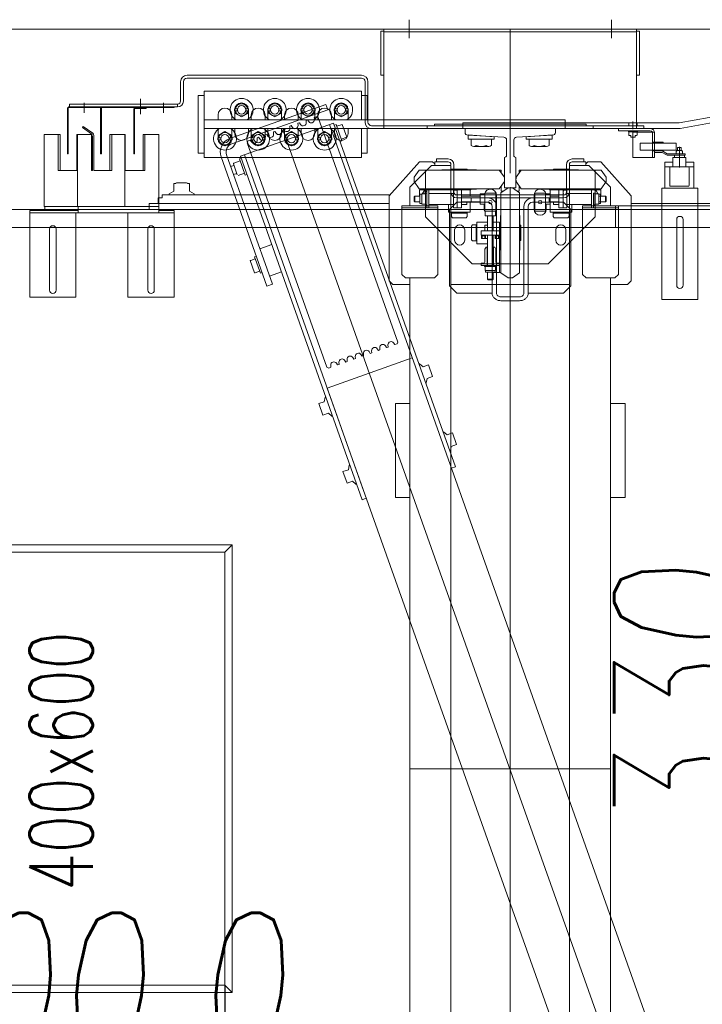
# Model space of a CAD drawing. Header units: millimetres. Extents: x 213386 to 459888, y 74252 to 208052.
# Tile 126 of 256: x 388367 to 389313, y 158258 to 159623. Entities that reach past the tile are written whole.
import ezdxf
from ezdxf.enums import TextEntityAlignment as Align

# ---------------------------------------------------------------- set-up
doc = ezdxf.new("R2010")
doc.units = ezdxf.units.MM
doc.layers.get('Defpoints').update_dxf_attribs({"color": 255, "lineweight": 0})
doc.layers.add('DIM_COMP_AUX', color=255, linetype='Continuous', lineweight=0, plot=False)
doc.layers.add('NOVÁ TENKÁ', color=255, linetype='Continuous', lineweight=0)
doc.layers.add('OBRYSY', color=255, linetype='Continuous', lineweight=0)
doc.styles.add('ROMANS', font='romans.shx', dxfattribs={"width": 0.75, "oblique": 5, "height": 200})
doc.styles.add('Text0.7_romans', font='romans.shx', dxfattribs={"width": 0.7})
doc.dimstyles.new('KONE_mm', dxfattribs={"dimscale": 15, "dimtxt": 3.5, "dimasz": 3.5, "dimexe": 2, "dimexo": 0, "dimgap": 2, "dimtad": 1, "dimdec": 0, "dimrnd": 0.01, "dimzin": 0, "dimdsep": 46, "dimtxsty": 'ROMANS', "dimsah": 1, "dimcen": 0, "dimclrd": 256, "dimclre": 256, "dimclrt": 256, "dimadec": 1, "dimazin": 3, "dimtfac": 1, "dimtdec": 0, "dimtmove": 0, "dimatfit": 3, "dimfxl": 1, "dimtolj": 1, "dimtzin": 0, "dimarcsym": 0})

# ---------------------------------------------------------------- blocks, each defined once
blk = doc.blocks.new('*D978')
at = {"layer": 'Defpoints', "color": 0, "transparency": 16777216}
for p in [(-429.8, 1725), (-300, 1725), (-300, 1325)]:
    blk.add_point(p, dxfattribs=at)
at = {"layer": 'DIM_COMP_AUX', "lineweight": -2, "transparency": 16777216}
for p, q in [((-300, 1725), (-459.8, 1725)), ((-429.8, 1377.5), (-429.8, 1672.5)), ((-300, 1325), (-459.8, 1325))]:
    blk.add_line(p, q, dxfattribs=at)
at = {"layer": 'DIM_COMP_AUX', "transparency": 16777216}
for points in [[(-421, 1672.5), (-438.5, 1672.5), (-429.8, 1725)], [(-421, 1377.5), (-438.5, 1377.5), (-429.8, 1325)]]:
    blk.add_solid(points, dxfattribs=at)
at = {"layer": 'DIM_COMP_AUX', "transparency": 16777216, "insert": (-299.8, 1525), "char_height": 200, "attachment_point": 5, "rotation": 270, "style": 'ROMANS'}
blk.add_mtext('\\A1;400.0', dxfattribs=at)
blk = doc.blocks.new('*D980')
at = {"layer": 'Defpoints', "color": 0, "transparency": 16777216}
for p in [(370, 556.2), (370, 505), (700, 505)]:
    blk.add_point(p, dxfattribs=at)
at = {"layer": 'DIM_COMP_AUX', "lineweight": -2, "transparency": 16777216}
for p, q in [((370, 505), (370, 586.2)), ((700, 505), (700, 586.2)), ((370, 556.2), (-134.9, 556.2)), ((647.5, 556.2), (422.5, 556.2))]:
    blk.add_line(p, q, dxfattribs=at)
at = {"layer": 'DIM_COMP_AUX', "transparency": 16777216}
for points in [[(422.5, 565), (422.5, 547.5), (370, 556.2)], [(647.5, 565), (647.5, 547.5), (700, 556.2)]]:
    blk.add_solid(points, dxfattribs=at)
at = {"layer": 'DIM_COMP_AUX', "transparency": 16777216, "insert": (91.3, 686.2), "char_height": 200, "attachment_point": 5, "style": 'ROMANS'}
blk.add_mtext('\\A1;330', dxfattribs=at)
blk = doc.blocks.new('10020_Elevator_0')
at = {"layer": 'NOVÁ TENKÁ'}
for p, q in [((775, 205), (775, 1880)), ((750, 205), (750, 1855)), ((773.4, 1595.35), (653.4, 1595.35)), ((653.4, 1595.35), (653.4, 1531.35)), ((770.4, 1395.35), (770.4, 1595.35)), ((773.4, 1574.35), (773.4, 1595.35)), ((773.4, 1528.35), (773.4, 1574.35)), ((778.9, 1574.35), (773.4, 1574.35)), ((662.9, 1567.85), (710.35, 1567.85)), ((709.85, 1558.85), (662.9, 1558.85)), ((747.9, 1558.85), (709.85, 1558.85)), ((710.35, 1567.85), (747.9, 1567.85)), ((778.9, 1553.85), (778.9, 1509.35)), ((653.4, 1531.35), (770.4, 1531.35)), ((773.4, 1528.35), (770.4, 1528.35)), ((778.9, 1528.35), (773.4, 1528.35)), ((878.9, 1529.35), (878.9, 1530.35)), ((917, 1540.5), (917, 1390.5)), ((917, 1540.5), (921, 1540.5)), ((921, 1540.5), (921, 1390.5)), ((879.26, 1509.31), (888.46, 1522.45)), ((880.8, 1508.02), (890.1, 1521.3)), ((890.1, 1521.3), (888.46, 1522.45)), ((922.76, 1520.19), (909.02, 1520.19)), ((778.9, 1507.85), (778.9, 1463.35)), ((828.9, 1508.55), (876.69, 1508.55)), ((828.9, 1506.55), (877.27, 1506.55)), ((778.9, 1482.35), (778.9, 1461.85)), ((878.9, 1463.85), (878.9, 1483.35)), ((878.9, 1463.85), (778.9, 1463.85)), ((778.9, 1461.85), (778.9, 1416.35)), ((828.9, 1463.85), (828.9, 1463.02)), ((828.9, 1463.85), (828.9, 1463.02)), ((828.9, 1438.35), (828.9, 1463.02)), ((878.9, 1463.02), (828.9, 1463.02)), ((878.9, 1464.02), (878.9, 1463.02)), ((653.4, 1459.35), (770.4, 1459.35)), ((653.4, 1395.35), (653.4, 1459.35)), ((653.4, 1395.35), (653.4, 1459.35)), ((914, 1451.19), (852, 1451.19)), ((852, 1450.19), (852, 1451.19)), ((914, 1450.19), (852, 1450.19)), ((915, 1434.19), (915, 1449.19)), ((916, 1434.19), (916, 1449.19)), ((828.9, 1438.35), (878.9, 1438.35)), ((928.4, 1442.19), (907.14, 1442.19)), ((916, 1434.19), (915, 1434.19)), ((662.9, 1431.85), (710.11, 1431.85)), ((710.11, 1422.85), (662.9, 1422.85)), ((710.11, 1431.85), (747.9, 1431.85)), ((747.9, 1422.85), (710.11, 1422.85)), ((775.16, 1430), (783, 1430)), ((783, 1097.5), (783, 1430)), ((773.4, 1416.35), (770.4, 1416.35)), ((773.4, 1395.35), (773.4, 1416.35)), ((773.4, 1416.35), (818.4, 1416.35)), ((818.9, 1416.35), (778.9, 1416.35)), ((791, 1417.5), (783, 1417.5)), ((791, 1417.5), (791, 1412)), ((791, 1412), (795, 1412)), ((795, 1096.61), (795, 1412)), ((922.76, 1410.19), (909.02, 1410.19)), ((653.4, 1395.35), (773.4, 1395.35)), ((796.72, 1402.25), (795, 1402.25)), ((800.33, 1396), (796.72, 1402.25)), ((811, 1396), (800.33, 1396)), ((811, 1396), (811, 1393)), ((811, 1393), (811.37, 1393)), ((811.37, 1393), (812, 1391.92)), ((812, 1391.92), (812, 1378.09)), ((811.37, 1377), (812, 1378.09)), ((917, 1390.5), (921, 1390.5)), ((952, 1386.5), (925, 1386.5)), ((952, 1382.5), (925, 1382.5)), ((796.72, 1367.75), (795, 1367.75)), ((800.33, 1374), (796.72, 1367.75)), ((800.33, 1374), (811, 1374)), ((811, 1377), (811.37, 1377)), ((811, 1374), (811, 1377)), ((957, 1377.5), (957, 1136)), ((961, 1377.5), (961, 1136)), ((847, 1136), (847, 1354)), ((847, 1354), (939, 1354)), ((853, 1362), (933, 1362)), ((853, 1354), (853, 1362)), ((887, 1354), (887, 854)), ((899, 1354), (899, 854)), ((933, 1354), (933, 1362)), ((939, 1354), (939, 1136)), ((-300, 1325), (-310, 1315)), ((300, 1325), (310, 1315)), ((668.73, 1266.94), (847.84, 1330.33)), ((868.11, 1333.47), (863.22, 1325)), ((863.22, 1325), (868.11, 1316.53)), ((871.59, 1333.47), (868.11, 1333.47)), ((874.41, 1334.78), (871.59, 1334.78)), ((871.59, 1334.78), (871.59, 1330.65)), ((873, 1334.5), (882, 1334.5)), ((874.41, 1330.65), (874.41, 1334.78)), ((877.89, 1333.47), (874.41, 1333.47)), ((882.78, 1325), (877.89, 1333.47)), ((877.89, 1316.53), (882.78, 1325)), ((882, 1334.5), (887, 1334.5)), ((906, 1334.5), (899, 1334.5)), ((671.39, 1259.4), (850.51, 1322.79)), ((838.05, 1313.32), (822.78, 1307.92)), ((823.17, 1313.12), (824.76, 1308.62)), ((834.48, 1317.12), (836.07, 1312.62)), ((842.31, 1303.98), (839.2, 1312.78)), ((865.82, 1315.48), (912.87, 1182.56)), ((868.11, 1316.53), (871.59, 1316.53)), ((871.59, 1315.22), (871.59, 1319.35)), ((874.41, 1315.22), (871.59, 1315.22)), ((873, 1315.5), (882, 1315.5)), ((873.36, 1318.15), (920.41, 1185.23)), ((874.41, 1319.35), (874.41, 1315.22)), ((874.41, 1316.53), (877.89, 1316.53)), ((887, 1311.5), (880, 1311.5)), ((882, 1315.5), (887, 1315.5)), ((899, 1315.5), (906, 1315.5)), ((904, 1311.5), (899, 1311.5)), ((908.11, 1310.47), (903.22, 1302)), ((913, 1311.5), (904, 1311.5)), ((911.59, 1310.47), (908.11, 1310.47)), ((911.59, 1307.65), (911.59, 1311.78)), ((911.59, 1311.78), (914.41, 1311.78)), ((914.41, 1311.78), (914.41, 1307.65)), ((917.89, 1310.47), (914.41, 1310.47)), ((922.78, 1302), (917.89, 1310.47)), ((848.8, 1303.63), (372.74, 1135.13)), ((737.59, 1257.9), (850.81, 1297.97)), ((825.35, 1297.97), (822.23, 1306.77)), ((845.14, 1304.98), (822.52, 1296.97)), ((823.35, 1294.62), (822.52, 1296.97)), ((845.98, 1302.62), (845.14, 1304.98)), ((894.59, 1174.5), (848.8, 1303.63)), ((903.22, 1302), (908.11, 1293.53)), ((911.59, 1296.35), (911.59, 1292.22)), ((914.41, 1292.22), (914.41, 1296.35)), ((917.89, 1293.53), (922.78, 1302)), ((556.33, 1183.91), (867.34, 1294.23)), ((709.37, 1283.98), (686.75, 1275.97)), ((704.04, 1290.05), (687.07, 1284.04)), ((687.34, 1283.28), (687.07, 1284.04)), ((689.57, 1276.97), (687.34, 1283.28)), ((704.04, 1290.05), (704.31, 1289.29)), ((706.54, 1282.98), (704.31, 1289.29)), ((710.2, 1281.62), (709.37, 1283.98)), ((868.11, 1287.47), (863.22, 1279)), ((867.34, 1294.23), (869.89, 1293.02)), ((871.59, 1287.47), (868.11, 1287.47)), ((868.61, 1288.22), (871.01, 1289.87)), ((869.89, 1293.02), (871.01, 1289.87)), ((874.41, 1288.78), (871.59, 1288.78)), ((871.59, 1288.78), (871.59, 1284.65)), ((873, 1288.5), (882, 1288.5)), ((874.41, 1284.65), (874.41, 1288.78)), ((877.89, 1287.47), (874.41, 1287.47)), ((882.78, 1279), (877.89, 1287.47)), ((880, 1292.5), (887, 1292.5)), ((882, 1288.5), (887, 1288.5)), ((904, 1292.5), (899, 1292.5)), ((906, 1288.5), (899, 1288.5)), ((913, 1292.5), (904, 1292.5)), ((908.11, 1293.53), (911.59, 1293.53)), ((911.59, 1292.22), (914.41, 1292.22)), ((914.41, 1293.53), (917.89, 1293.53)), ((687.58, 1273.61), (686.75, 1275.97)), ((726.25, 1260.25), (720.41, 1276.75)), ((863.22, 1279), (868.11, 1270.53)), ((868.11, 1270.53), (871.59, 1270.53)), ((874.29, 1280.62), (871.38, 1280.39)), ((871.59, 1269.22), (871.59, 1273.35)), ((874.41, 1269.22), (871.59, 1269.22)), ((872.62, 1276.91), (875.02, 1278.56)), ((873, 1269.5), (882, 1269.5)), ((874.29, 1280.62), (875.02, 1278.56)), ((874.41, 1273.35), (874.41, 1269.22)), ((874.41, 1270.53), (877.89, 1270.53)), ((878.3, 1269.31), (875.4, 1269.08)), ((877.89, 1270.53), (882.78, 1279)), ((878.3, 1269.31), (879.03, 1267.25)), ((882, 1269.5), (887, 1269.5)), ((899, 1269.5), (906, 1269.5)), ((737.59, 1257.9), (384.17, 1132.81)), ((668.73, 1266.94), (671.39, 1259.4)), ((688.55, 1246.9), (682.71, 1263.4)), ((876.63, 1265.6), (879.03, 1267.25)), ((882.31, 1258), (879.41, 1257.77)), ((887, 1265.5), (880, 1265.5)), ((880.64, 1254.29), (883.04, 1255.94)), ((882.31, 1258), (883.04, 1255.94)), ((904, 1265.5), (899, 1265.5)), ((908.11, 1264.47), (903.22, 1256)), ((903.22, 1256), (908.11, 1247.53)), ((913, 1265.5), (904, 1265.5)), ((911.59, 1264.47), (908.11, 1264.47)), ((911.59, 1261.65), (911.59, 1265.78)), ((911.59, 1265.78), (914.41, 1265.78)), ((914.41, 1265.78), (914.41, 1261.65)), ((917.89, 1264.47), (914.41, 1264.47)), ((922.78, 1256), (917.89, 1264.47)), ((917.89, 1247.53), (922.78, 1256)), ((-885.49, 616.04), (885.09, 1245.09)), ((874.41, 1242.78), (871.59, 1242.78)), ((871.59, 1242.78), (871.59, 1238.65)), ((873, 1242.5), (882, 1242.5)), ((874.41, 1238.65), (874.41, 1242.78)), ((880, 1246.5), (887, 1246.5)), ((882, 1242.5), (887, 1242.5)), ((886.32, 1246.69), (883.42, 1246.46)), ((884.65, 1242.98), (887.05, 1244.63)), ((886.32, 1246.69), (887.05, 1244.63)), ((904, 1246.5), (899, 1246.5)), ((906, 1242.5), (899, 1242.5)), ((913, 1246.5), (904, 1246.5)), ((908.11, 1247.53), (911.59, 1247.53)), ((911.59, 1250.35), (911.59, 1246.22)), ((911.59, 1246.22), (914.41, 1246.22)), ((914.41, 1246.22), (914.41, 1250.35)), ((914.41, 1247.53), (917.89, 1247.53)), ((868.11, 1241.47), (863.22, 1233)), ((863.22, 1233), (868.11, 1224.53)), ((871.59, 1241.47), (868.11, 1241.47)), ((877.89, 1241.47), (874.41, 1241.47)), ((882.78, 1233), (877.89, 1241.47)), ((877.89, 1224.53), (882.78, 1233)), ((890.33, 1235.38), (887.43, 1235.15)), ((888.67, 1231.67), (891.07, 1233.32)), ((890.33, 1235.38), (891.07, 1233.32)), ((868.11, 1224.53), (871.59, 1224.53)), ((871.59, 1223.22), (871.59, 1227.35)), ((874.41, 1223.22), (871.59, 1223.22)), ((873, 1223.5), (882, 1223.5)), ((874.41, 1227.35), (874.41, 1223.22)), ((874.41, 1224.53), (877.89, 1224.53)), ((887, 1219.5), (880, 1219.5)), ((882, 1223.5), (887, 1223.5)), ((894.35, 1224.07), (891.44, 1223.84)), ((892.68, 1220.36), (895.08, 1222.01)), ((894.35, 1224.07), (895.08, 1222.01)), ((899, 1223.5), (906, 1223.5)), ((904, 1219.5), (899, 1219.5)), ((908.11, 1218.47), (903.22, 1210)), ((913, 1219.5), (904, 1219.5)), ((911.59, 1218.47), (908.11, 1218.47)), ((911.59, 1215.65), (911.59, 1219.78)), ((911.59, 1219.78), (914.41, 1219.78)), ((914.41, 1219.78), (914.41, 1215.65)), ((917.89, 1218.47), (914.41, 1218.47)), ((922.78, 1210), (917.89, 1218.47)), ((898.36, 1212.76), (895.46, 1212.53)), ((896.69, 1209.05), (899.09, 1210.7)), ((898.36, 1212.76), (899.09, 1210.7)), ((902.37, 1201.45), (899.47, 1201.22)), ((902.37, 1201.45), (903.49, 1198.3)), ((903.22, 1210), (908.11, 1201.53)), ((908.11, 1201.53), (911.59, 1201.53)), ((911.59, 1204.35), (911.59, 1200.22)), ((914.41, 1200.22), (914.41, 1204.35)), ((914.41, 1201.53), (917.89, 1201.53)), ((917.89, 1201.53), (922.78, 1210)), ((505.9, 1194.99), (489.88, 1189.32)), ((492.54, 1181.78), (489.88, 1189.32)), ((508.57, 1187.45), (505.9, 1194.99)), ((508.57, 1187.45), (514.81, 1186.29)), ((902.27, 1195.75), (591.26, 1085.42)), ((868.11, 1195.47), (863.22, 1187)), ((871.59, 1195.47), (868.11, 1195.47)), ((874.41, 1196.78), (871.59, 1196.78)), ((871.59, 1196.78), (871.59, 1192.65)), ((873, 1196.5), (882, 1196.5)), ((874.41, 1192.65), (874.41, 1196.78)), ((877.89, 1195.47), (874.41, 1195.47)), ((882.78, 1187), (877.89, 1195.47)), ((880, 1200.5), (887, 1200.5)), ((882, 1196.5), (887, 1196.5)), ((904, 1200.5), (899, 1200.5)), ((906, 1196.5), (899, 1196.5)), ((903.49, 1198.3), (902.27, 1195.75)), ((913, 1200.5), (904, 1200.5)), ((911.59, 1200.22), (914.41, 1200.22)), ((-891.82, 679.78), (527.46, 1183.53)), ((-526.87, 676.67), (892.48, 1180.44)), ((418.45, 1005.98), (894.59, 1174.5)), ((492.54, 1181.78), (488.42, 1176.95)), ((488.42, 1176.95), (488.69, 1176.17)), ((514.81, 1186.29), (515.09, 1185.51)), ((569.17, 1065.69), (527.46, 1183.53)), ((556.32, 1183.91), (555.11, 1181.35)), ((555.11, 1181.35), (556.23, 1178.2)), ((559.13, 1178.43), (556.23, 1178.2)), ((863.22, 1187), (868.11, 1178.53)), ((868.11, 1178.53), (871.59, 1178.53)), ((871.59, 1177.22), (871.59, 1181.35)), ((874.41, 1177.22), (871.59, 1177.22)), ((873, 1177.5), (882, 1177.5)), ((874.41, 1181.35), (874.41, 1177.22)), ((874.41, 1178.53), (877.89, 1178.53)), ((877.89, 1178.53), (882.78, 1187)), ((887, 1173.5), (880, 1173.5)), ((882, 1177.5), (887, 1177.5)), ((891.69, 1173.48), (892.52, 1171.12)), ((899, 1177.5), (906, 1177.5)), ((904, 1173.5), (899, 1173.5)), ((913, 1173.5), (904, 1173.5)), ((911.59, 1169.65), (911.59, 1173.78)), ((911.59, 1173.78), (914.41, 1173.78)), ((920.41, 1185.23), (912.87, 1182.56)), ((914.41, 1173.78), (914.41, 1169.65)), ((411.63, 1161.62), (395.61, 1155.95)), ((414.3, 1154.08), (411.63, 1161.62)), ((559.51, 1168.95), (561.91, 1170.61)), ((559.51, 1168.95), (560.24, 1166.89)), ((563.14, 1167.12), (560.24, 1166.89)), ((869.06, 1165.47), (869.9, 1163.11)), ((869.9, 1163.11), (892.52, 1171.12)), ((874.92, 1156.4), (872.25, 1163.95)), ((874.92, 1156.4), (892.83, 1162.74)), ((890.16, 1170.28), (892.83, 1162.74)), ((908.11, 1172.47), (903.22, 1164)), ((903.22, 1164), (908.11, 1155.53)), ((911.59, 1172.47), (908.11, 1172.47)), ((917.89, 1172.47), (914.41, 1172.47)), ((922.78, 1164), (917.89, 1172.47)), ((917.89, 1155.53), (922.78, 1164)), ((398.28, 1148.41), (394.15, 1143.58)), ((398.28, 1148.41), (395.61, 1155.95)), ((414.3, 1154.08), (420.55, 1152.92)), ((420.55, 1152.92), (420.82, 1152.15)), ((563.52, 1157.64), (565.92, 1159.3)), ((563.52, 1157.64), (564.25, 1155.58)), ((567.15, 1155.82), (564.25, 1155.58)), ((567.53, 1146.34), (569.93, 1147.99)), ((567.53, 1146.34), (568.26, 1144.28)), ((880, 1154.5), (887, 1154.5)), ((904, 1154.5), (899, 1154.5)), ((913, 1154.5), (904, 1154.5)), ((908.11, 1155.53), (911.59, 1155.53)), ((911.59, 1158.35), (911.59, 1154.22)), ((911.59, 1154.22), (914.41, 1154.22)), ((914.41, 1154.22), (914.41, 1158.35)), ((914.41, 1155.53), (917.89, 1155.53)), ((374.74, 1129.47), (372.74, 1135.13)), ((394.15, 1143.58), (394.43, 1142.8)), ((571.16, 1144.51), (568.26, 1144.28)), ((571.54, 1135.03), (573.94, 1136.68)), ((571.54, 1135.03), (572.27, 1132.97)), ((575.18, 1133.2), (572.27, 1132.97)), ((887, 1136), (847, 1136)), ((853, 1128), (853, 1136)), ((939, 1136), (899, 1136)), ((933, 1128), (933, 1136)), ((575.55, 1123.72), (577.95, 1125.37)), ((575.55, 1123.72), (576.28, 1121.66)), ((579.19, 1121.89), (576.28, 1121.66)), ((887, 1128), (853, 1128)), ((891, 815), (891, 1122)), ((952, 1131), (896, 1131)), ((952, 1127), (896, 1127)), ((933, 1128), (899, 1128)), ((579.57, 1112.41), (581.96, 1114.06)), ((579.57, 1112.41), (580.3, 1110.35)), ((583.2, 1110.58), (580.3, 1110.35)), ((583.58, 1101.1), (585.98, 1102.75)), ((583.58, 1101.1), (584.31, 1099.04)), ((587.21, 1099.27), (584.31, 1099.04)), ((676, 1097.5), (671, 1092.5)), ((671, 1092.5), (671, 1069)), ((794, 1097.5), (676, 1097.5)), ((841, 1055.5), (794, 1097.5)), ((991.79, 1105), (887, 1105)), ((887, 1105), (887, 755)), ((887, 755), (887, 1105)), ((887, 1105), (887, 755)), ((891, 1105), (891, 755)), ((960, 1105), (1025, 1105)), ((1021, 1105), (1021, 755)), ((1025, 1105), (1025, 755)), ((1025, 755), (1025, 1105)), ((1025, 1105), (1025, 755)), ((376, 1089), (506, 1089)), ((376, 1077), (376, 1089)), ((506, 1077), (506, 1089)), ((587.59, 1089.79), (589.99, 1091.44)), ((587.59, 1089.79), (588.71, 1086.64)), ((588.71, 1086.64), (591.26, 1085.42)), ((685, 1080), (680, 1075)), ((685, 1080), (780, 1080)), ((777, 1030), (777, 1080)), ((780, 1030), (780, 1080)), ((680, 1069), (-806, 1069)), ((0, 1069), (0, 791)), ((376, 1071), (376, 1077)), ((376, 1071), (376, 1069)), ((506, 1071), (506, 1077)), ((506, 1071), (506, 1069)), ((680, 1075), (680, 1035)), ((806, 1069), (780, 1069)), ((836, 1039), (806, 1069)), ((1037.91, 1070.03), (1012.09, 1070.03)), ((561.08, 1055.59), (556.95, 1050.76)), ((556.95, 1050.76), (559.62, 1043.22)), ((560.8, 1056.36), (561.08, 1055.59)), ((796.69, 1052.6), (782.31, 1052.6)), ((782.31, 1047.5), (782.31, 1052.6)), ((783, 1055.1), (783, 1052.6)), ((783, 1055.1), (796, 1055.1)), ((786.5, 1062.89), (785.5, 1061.89)), ((793.5, 1061.89), (785.5, 1061.89)), ((785.5, 1061.89), (785.5, 1055.1)), ((792.5, 1062.89), (786.5, 1062.89)), ((793.5, 1061.89), (792.5, 1062.89)), ((793.5, 1061.89), (793.5, 1055.1)), ((793.5, 1055.5), (802, 1055.5)), ((796, 1055.1), (796, 1052.6)), ((796.69, 1047.5), (796.69, 1052.6)), ((802, 985.5), (802, 1055.5)), ((802, 1055), (802, 985)), ((802, 1055), (802, 985)), ((813.5, 1062.89), (803.5, 1055.88)), ((803.5, 1055.88), (803.5, 1000.5)), ((819.5, 1062.89), (829.5, 1055.88)), ((829.5, 1055.88), (829.5, 1000.5)), ((841, 1055.5), (841, 1052.5)), ((841, 1037.5), (841, 1052.5)), ((534.41, 1047.02), (534.68, 1046.24)), ((534.68, 1046.24), (540.92, 1045.09)), ((543.59, 1037.54), (540.92, 1045.09)), ((543.59, 1037.54), (559.62, 1043.22)), ((764.5, 1047.5), (699.5, 982.5)), ((829.5, 1047.5), (764.5, 1047.5)), ((777, 1045.5), (789.5, 1045.5)), ((777, 1042.5), (777, 1045.5)), ((777, 1042.5), (780.5, 1042.5)), ((799, 1042.5), (778.5, 1042.5)), ((778.5, 1042.5), (799, 1042.5)), ((797.5, 1047.1), (781.5, 1047.1)), ((781.5, 1047.1), (781.5, 1045.5)), ((781.5, 1045.5), (797.5, 1045.5)), ((782, 1042.5), (782, 1008.5)), ((784.11, 1047.1), (794.89, 1047.1)), ((802, 1045.5), (789.5, 1045.5)), ((797, 1042.5), (797, 1008.5)), ((797.5, 1045.5), (797.5, 1047.1)), ((802, 1042.5), (798.5, 1042.5)), ((802, 1042.5), (802, 1045.5)), ((836, 1020), (836, 1039)), ((838, 1034.5), (841, 1037.5)), ((887, 1045), (887, 745)), ((887, 1045), (891, 1045)), ((891, 1045), (891, 745)), ((680, 1035), (685, 1030)), ((685, 1030), (780, 1030)), ((803, 1000.5), (803, 1024)), ((830, 1000.5), (830, 1024)), ((836, 1034.5), (841, 1034.5)), ((841, 1032), (841, 1034.5)), ((841, 1032), (845, 1032)), ((841, 1032), (841, 1016)), ((845, 1032), (845, 1016)), ((891, 1035), (893, 1035)), ((893, 1035), (893, 930)), ((836, 1012), (-837, 1012)), ((418.45, 1005.98), (416.45, 1011.64)), ((440.14, 1013.66), (440.41, 1012.88)), ((440.41, 1012.88), (446.66, 1011.72)), ((449.32, 1004.18), (446.66, 1011.72)), ((449.32, 1004.18), (465.35, 1009.85)), ((466.81, 1022.22), (462.68, 1017.39)), ((462.68, 1017.39), (465.35, 1009.85)), ((466.53, 1023), (466.81, 1022.22)), ((669, 1014), (659, 1004)), ((775, 1014), (669, 1014)), ((671, 1012), (671, 848)), ((763.5, 1009.98), (764.97, 1011.45)), ((763.5, 991.02), (763.5, 1009.98)), ((771, 1011.45), (764.97, 1011.45)), ((770, 1011.45), (770, 1000.5)), ((771, 1015.5), (771, 1000.5)), ((782, 1015.5), (771, 1015.5)), ((771, 1011.45), (771, 1000.5)), ((785, 1004), (775, 1014)), ((830, 1011.25), (831, 1011.25)), ((831, 1011.25), (831, 1000.5)), ((836, 1020), (836, 1012)), ((659, 961), (659, 1004)), ((770, 989.55), (770, 1000.5)), ((771, 985.5), (771, 1000.5)), ((771, 989.55), (771, 1000.5)), ((777, 997.5), (777, 1003.5)), ((777, 1003.5), (802, 1003.5)), ((777, 997.5), (802, 997.5)), ((777.25, 1008.5), (789.5, 1008.5)), ((777.25, 1003.5), (777.25, 1008.5)), ((782, 997.5), (782, 989.95)), ((782, 995.5), (782, 997.5)), ((785, 1004), (785, 961)), ((785.5, 997.5), (785.5, 971.5)), ((801.75, 1008.5), (789.5, 1008.5)), ((801.75, 1003.5), (789.5, 1003.5)), ((791, 1004), (791, 930)), ((793.5, 997.5), (793.5, 971.5)), ((795, 1004), (795, 930)), ((837, 1008), (799, 1008)), ((801.75, 1003.5), (801.75, 1008.5)), ((802, 992), (802, 1009)), ((803, 1009), (802, 1009)), ((803, 1000.5), (803, 977)), ((803.5, 945.12), (803.5, 1000.5)), ((829.5, 945.12), (829.5, 1000.5)), ((830, 1000.5), (830, 977)), ((831, 989.75), (831, 1000.5)), ((699.5, 982.5), (699.5, 877.5)), ((733.02, 983.5), (731.55, 982.03)), ((751.98, 983.5), (733.02, 983.5)), ((751.98, 983.5), (753.45, 982.03)), ((763.5, 991.02), (764.97, 989.55)), ((771, 989.55), (764.97, 989.55)), ((785.5, 985.5), (771, 985.5)), ((785.5, 989.95), (782, 989.95)), ((785, 984), (791, 984)), ((791, 984), (791, 961)), ((793.5, 985.5), (802, 985.5)), ((803, 992), (802, 992)), ((803, 984), (802, 985)), ((803, 984), (802, 985)), ((830, 989.75), (831, 989.75)), ((863.57, 983.86), (872.38, 983.86)), ((872.38, 988), (872.38, 952)), ((872.38, 988), (878.28, 988)), ((872.38, 983.86), (872.38, 956.14)), ((875.38, 952), (878.28, 988)), ((887, 995.5), (887, 698.04)), ((887, 995.5), (895, 995.5)), ((895, 995.5), (895, 698.04)), ((697.5, 970), (697.5, 957.5)), ((700.5, 970), (697.5, 970)), ((700.5, 970), (700.5, 966.5)), ((727.5, 976), (742.5, 976)), ((727.5, 961.5), (727.5, 976)), ((731.55, 976), (731.55, 982.03)), ((731.55, 977), (742.5, 977)), ((731.55, 976), (742.5, 976)), ((734.5, 969.75), (734.5, 961.5)), ((734.5, 969.75), (739.5, 969.75)), ((734.5, 968.75), (738.5, 968.75)), ((738.5, 968.75), (738.5, 965.25)), ((739.5, 970), (739.5, 945)), ((745.5, 970), (739.5, 970)), ((739.5, 969.75), (739.5, 957.5)), ((753.45, 977), (742.5, 977)), ((757.5, 976), (742.5, 976)), ((753.45, 976), (742.5, 976)), ((745.5, 970), (745.5, 945)), ((753.45, 976), (753.45, 982.03)), ((757.5, 961.5), (757.5, 976)), ((782.31, 965), (782.31, 971.5)), ((782.31, 971.5), (796.69, 971.5)), ((796.69, 965), (796.69, 971.5)), ((862.28, 980.39), (862.28, 959.61)), ((659, 961), (659, 955)), ((677.5, 960.5), (678.5, 961.5)), ((677.5, 954.5), (677.5, 960.5)), ((678.5, 961.5), (687.9, 961.5)), ((678.5, 953.5), (678.5, 961.5)), ((687.9, 951), (687.9, 964)), ((687.9, 964), (690.4, 964)), ((690.4, 964.69), (690.4, 950.31)), ((695.9, 964.69), (690.4, 964.69)), ((695.9, 965.5), (695.9, 949.5)), ((697.5, 965.5), (695.9, 965.5)), ((695.9, 952.11), (695.9, 962.89)), ((697.5, 949.5), (697.5, 965.5)), ((722.5, 962), (697.5, 962)), ((697.5, 961.5), (739.5, 961.5)), ((697.5, 950), (697.5, 957.5)), ((697.5, 945), (697.5, 957.5)), ((700.51, 966.79), (700.65, 965.85)), ((702, 965), (719.9, 965)), ((722.5, 963.5), (719.9, 965)), ((722.5, 963.5), (722.5, 961.5)), ((734.5, 965.25), (738.5, 965.25)), ((734.5, 964.25), (739.5, 964.25)), ((738.5, 965.25), (738.5, 967)), ((739.5, 945.25), (739.5, 957.5)), ((747.5, 965), (745.5, 965)), ((745.5, 965), (753.05, 965)), ((745.5, 961.5), (765.99, 961.5)), ((753.05, 961.5), (753.05, 965)), ((765.99, 950.32), (765.99, 964.7)), ((772.5, 964.7), (765.99, 964.7)), ((772.49, 962.9), (772.49, 952.11)), ((772.5, 965), (797.5, 965)), ((772.5, 965), (772.5, 950)), ((775.5, 966), (782.31, 966)), ((794.89, 965), (784.11, 965)), ((797.5, 965), (797.5, 950)), ((829.5, 957.5), (829.5, 942.5)), ((872.38, 956.14), (863.57, 956.14)), ((648.54, 943), (648.54, 917)), ((648.54, 917), (648.54, 943)), ((653.77, 917), (653.77, 943)), ((659, 955), (779, 955)), ((659, 949), (779, 949)), ((678.5, 953.5), (677.5, 954.5)), ((678.5, 953.5), (687.9, 953.5)), ((680.11, 933), (687.12, 943)), ((687.12, 943), (742.5, 943)), ((687.5, 953.5), (687.5, 945)), ((687.5, 953.5), (687.5, 943)), ((700.5, 945), (687.5, 945)), ((687.9, 951), (690.4, 951)), ((695.9, 950.31), (690.4, 950.31)), ((695.9, 949.5), (697.5, 949.5)), ((697.5, 950), (697.5, 954.5)), ((697.5, 953.5), (739.5, 953.5)), ((722.5, 953), (697.5, 953)), ((757.5, 945), (698.84, 945)), ((700.5, 945), (700.5, 948.5)), ((702, 950), (719.9, 950)), ((742.5, 943.5), (719, 943.5)), ((722.5, 951.5), (719.9, 950)), ((722.5, 951.5), (722.5, 953.5)), ((751, 945), (734, 945)), ((734, 943.5), (734, 945)), ((734.5, 945), (734.5, 950.75)), ((734.5, 950.75), (739.5, 950.75)), ((734.5, 949.75), (738.5, 949.75)), ((734.5, 946.25), (738.5, 946.25)), ((734.5, 945.25), (739.5, 945.25)), ((734.5, 945.25), (739.5, 945.25)), ((738.5, 946.5), (738.5, 949.75)), ((738.5, 946.25), (738.5, 949.75)), ((742.5, 943.5), (766, 943.5)), ((797.88, 943), (742.5, 943)), ((745.5, 953.5), (765.99, 953.5)), ((751, 943.5), (751, 945)), ((757.5, 953.5), (757.5, 945)), ((772.5, 950.32), (765.99, 950.32)), ((797.5, 950), (772.5, 950)), ((794.5, 949), (775.5, 949)), ((804.89, 933), (797.88, 943)), ((807.24, 942.5), (800.5, 942.5)), ((800.5, 942.5), (800.5, 939.26)), ((813.5, 938.11), (803.5, 945.12)), ((819.5, 938.11), (829.5, 945.12)), ((829.5, 942.5), (825.76, 942.5)), ((872.38, 952), (875.38, 952)), ((-805, 930), (805, 930)), ((-750, 930), (750, 930)), ((791, 930), (791, 856)), ((795, 930), (795, 856)), ((825.18, 930), (948.82, 930)), ((887, 930), (887, 715.55)), ((887, 930), (1025, 930)), ((893, 825), (893, 930)), ((680.11, 927), (687.12, 917)), ((687.12, 917), (742.5, 917)), ((742.5, 916.5), (719, 916.5)), ((731.75, 916.5), (731.75, 915.5)), ((731.75, 915.5), (742.5, 915.5)), ((797.88, 917), (742.5, 917)), ((742.5, 916.5), (766, 916.5)), ((753.25, 915.5), (742.5, 915.5)), ((753.25, 916.5), (753.25, 915.5)), ((804.89, 927), (797.88, 917)), ((800.5, 917.5), (800.5, 920.74)), ((807.24, 917.5), (800.5, 917.5)), ((813.5, 921.89), (803.5, 914.88)), ((803.5, 914.88), (803.5, 859.5)), ((819.5, 921.89), (829.5, 914.88)), ((829.5, 917.5), (825.76, 917.5)), ((829.5, 902.5), (829.5, 917.5)), ((829.5, 914.88), (829.5, 859.5)), ((779, 911), (659, 911)), ((659, 899), (659, 905)), ((659, 905), (779, 905)), ((872.38, 903.86), (863.57, 903.86)), ((872.38, 872), (872.38, 908)), ((872.38, 908), (875.38, 908)), ((872.38, 876.14), (872.38, 903.86)), ((875.38, 908), (878.28, 872)), ((659, 856), (659, 899)), ((772.5, 896), (797.5, 896)), ((772.5, 881), (772.5, 896)), ((775.5, 897), (794.5, 897)), ((785, 899), (785, 856)), ((791, 899), (791, 876)), ((791, 880), (791, 890)), ((797.5, 881), (797.5, 896)), ((862.28, 879.61), (862.28, 900.39)), ((764.5, 812.5), (699.5, 877.5)), ((771, 874.5), (771, 859.5)), ((785.5, 874.5), (771, 874.5)), ((797.5, 881), (772.5, 881)), ((782.31, 880), (775.5, 880)), ((782.31, 881), (782.31, 874.5)), ((784.11, 881), (794.89, 881)), ((794.89, 874.5), (784.11, 874.5)), ((785, 876), (791, 876)), ((785.5, 862.5), (785.5, 874.5)), ((793.5, 862.5), (793.5, 874.5)), ((793.5, 874.5), (802, 874.5)), ((796.69, 881), (796.69, 874.5)), ((803, 876), (802, 875)), ((802, 805), (802, 875)), ((802, 874.5), (802, 804.5)), ((803, 859.5), (803, 883)), ((830, 859.5), (830, 883)), ((863.57, 876.14), (872.38, 876.14)), ((763.5, 868.98), (764.97, 870.45)), ((763.5, 868.98), (763.5, 859.5)), ((771, 870.45), (764.97, 870.45)), ((770, 870.45), (770, 859.5)), ((771, 870.45), (771, 859.5)), ((777, 862.5), (802, 862.5)), ((777, 862.5), (777, 856.5)), ((782, 870.05), (782, 862.5)), ((785.5, 870.05), (782, 870.05)), ((803, 868), (802, 868)), ((802, 868), (802, 851)), ((830, 870.25), (831, 870.25)), ((831, 870.25), (831, 859.5)), ((872.38, 872), (878.28, 872)), ((-836, 848), (836, 848)), ((659, 856), (669, 846)), ((669, 846), (775, 846)), ((763.5, 850.02), (763.5, 859.5)), ((763.5, 850.02), (764.97, 848.55)), ((771, 848.55), (764.97, 848.55)), ((770, 848.55), (770, 859.5)), ((771, 844.5), (771, 859.5)), ((771, 848.55), (771, 859.5)), ((775, 846), (785, 856)), ((777, 856.5), (802, 856.5)), ((777.25, 856.5), (789.5, 856.5)), ((777.25, 856.5), (777.25, 851.5)), ((777.25, 851.5), (789.5, 851.5)), ((799, 856.5), (778.5, 856.5)), ((782, 817.5), (782, 851.5)), ((801.75, 856.5), (789.5, 856.5)), ((801.75, 851.5), (789.5, 851.5)), ((797, 817.5), (797, 851.5)), ((799, 852), (837, 852)), ((799, 848), (837, 848)), ((801.75, 856.5), (801.75, 851.5)), ((803, 851), (802, 851)), ((803, 859.5), (803, 836)), ((803.5, 804.12), (803.5, 859.5)), ((829.5, 804.12), (829.5, 859.5)), ((830, 859.5), (830, 836)), ((830, 848.75), (831, 848.75)), ((831, 848.75), (831, 859.5)), ((836, 840), (836, 848)), ((899, 854), (887, 854)), ((782, 844.5), (771, 844.5)), ((836, 840), (836, 821)), ((841, 844), (841, 828)), ((845, 844), (845, 828)), ((685, 830), (680, 825)), ((680, 825), (680, 785)), ((685, 830), (780, 830)), ((777, 830), (777, 780)), ((780, 830), (780, 780)), ((806, 791), (836, 821)), ((841, 825.5), (836, 825.5)), ((841, 822.5), (838, 825.5)), ((841, 828), (845, 828)), ((841, 828), (841, 825.5)), ((841, 807.5), (841, 822.5)), ((891, 825), (893, 825)), ((829.5, 812.5), (764.5, 812.5)), ((777, 817.5), (780.5, 817.5)), ((777, 817.5), (777, 814.5)), ((777, 814.5), (789.5, 814.5)), ((778.5, 817.5), (799, 817.5)), ((798.5, 817.5), (780.5, 817.5)), ((781.5, 814.5), (797.5, 814.5)), ((781.5, 812.9), (781.5, 814.5)), ((797.5, 812.9), (781.5, 812.9)), ((782.31, 812.9), (782.31, 807.4)), ((796.69, 807.4), (782.31, 807.4)), ((783, 804.9), (783, 807.4)), ((784.11, 812.9), (794.89, 812.9)), ((785.5, 798.11), (785.5, 807.4)), ((793.5, 798.11), (793.5, 807.4)), ((796, 804.9), (796, 807.4)), ((796.69, 812.9), (796.69, 807.4)), ((797.5, 814.5), (797.5, 812.9)), ((802, 817.5), (798.5, 817.5)), ((802, 817.5), (802, 814.5)), ((841, 807.5), (841, 804.5)), ((887, 815), (891, 815)), ((783, 804.9), (796, 804.9)), ((793.5, 798.11), (785.5, 798.11)), ((786.5, 797.11), (785.5, 798.11)), ((792.5, 797.11), (786.5, 797.11)), ((793.5, 798.11), (792.5, 797.11)), ((793.5, 804.5), (802, 804.5)), ((794, 762.5), (841, 804.5)), ((813.5, 797.11), (803.5, 804.12)), ((819.5, 797.11), (829.5, 804.12)), ((-806, 791), (680, 791)), ((376, 789), (376, 791)), ((376, 789), (376, 783)), ((376, 783), (376, 771)), ((506, 789), (506, 791)), ((506, 789), (506, 783)), ((506, 783), (506, 771)), ((671, 791), (671, 767.5)), ((680, 785), (685, 780)), ((685, 780), (774, 780)), ((750, 784), (780, 784)), ((750, 558), (750, 784)), ((777, 780), (774, 780)), ((777, 780), (780, 780)), ((806, 791), (780, 791)), ((780, 784), (780, 558)), ((887, 780), (884, 780)), ((884, 760), (884, 780)), ((887, 736), (887, 780)), ((1037.91, 789.97), (1012.09, 789.97)), ((376, 771), (506, 771)), ((671, 767.5), (676, 762.5)), ((877.4, 763), (877.4, 764.33)), ((881.86, 765.77), (877.94, 765.77)), ((882.4, 766.25), (884, 766.25)), ((882.4, 753.75), (882.4, 766.25)), ((882.4, 764.33), (882.4, 760)), ((884, 760), (884, 766.25)), ((891, 765.77), (894.46, 765.77)), ((891, 754.23), (891, 765.77)), ((895, 755.67), (895, 764.33)), ((794, 762.5), (676, 762.5)), ((783, 430), (783, 762.5)), ((882, 760), (847, 760)), ((847, 730), (847, 760)), ((877.4, 755.67), (877.4, 757)), ((881.86, 754.23), (877.94, 754.23)), ((882, 730.08), (882, 760)), ((882.4, 753.75), (884, 753.75)), ((884, 736), (884, 760)), ((896.79, 760), (886, 760)), ((887, 755), (991.79, 755)), ((894.46, 754.23), (891, 754.23)), ((1025, 755), (960, 755)), ((857, 750.18), (867, 750.18)), ((887, 745), (891, 745)), ((881, 733), (847, 733)), ((881, 730), (847, 730)), ((854, 730.18), (854, 720.68)), ((854, 730.18), (856, 730.18)), ((856, 732.18), (857, 732.18)), ((857, 732.18), (856, 732.18)), ((868, 732.18), (867, 732.18)), ((867, 732.18), (868, 732.18)), ((867, 700.18), (867, 725.18)), ((868, 718.18), (868, 732.18)), ((650.4, 720), (804.4, 720)), ((650.4, 720), (650.4, 670)), ((804.4, 670), (804.4, 720)), ((804.4, 715.68), (840.4, 715.68)), ((834, 675.68), (834, 715.68)), ((840.4, 704.68), (840.4, 715.68)), ((850, 687.68), (850, 711.68)), ((853.76, 719.74), (850.47, 713.56)), ((852, 687.68), (852, 711.68)), ((855.53, 718.8), (852.24, 712.62)), ((856, 718.18), (857, 718.18)), ((867, 718.18), (868, 718.18)), ((669.9, 699.5), (760.9, 699.5)), ((807, 683.68), (807, 707.68)), ((808.5, 709.18), (832.5, 709.18)), ((834, 704.68), (847, 704.68)), ((847, 686.68), (847, 704.68)), ((847, 702.68), (850, 702.68)), ((852, 698.99), (852, 692.36)), ((855.19, 700.1), (852.41, 700.1)), ((857, 700.18), (867, 700.18)), ((895.18, 695.96), (946.89, 402.68)), ((669.9, 690.5), (760.9, 690.5)), ((833.05, 695.68), (856.8, 695.68)), ((834, 686.68), (847, 686.68)), ((840.4, 675.68), (840.4, 686.68)), ((847, 688.68), (850, 688.68)), ((850, 687.68), (852, 687.68)), ((850.4, 695.68), (856.8, 695.68)), ((855.19, 691.26), (852.41, 691.26)), ((856.8, 695.68), (861.5, 695.68)), ((887.3, 694.57), (939.02, 401.29)), ((650.4, 670), (804.4, 670)), ((804.4, 675.68), (840.4, 675.68)), ((808.5, 682.18), (832.5, 682.18))]:
    blk.add_line(p, q, dxfattribs=at)
for points in [[(-310, 1315), (310, 1315), (310, 1735), (-310, 1735)], [(-300, 1325), (300, 1325), (300, 1725), (-300, 1725)]]:
    blk.add_lwpolyline(points, close=True, dxfattribs=at)
for points in [[(878.9, 1555.85), (878.9, 1575.35), (778.9, 1575.35), (778.9, 1553.85)], [(878.9, 1553.35), (878.9, 1555.85), (828.9, 1555.85), (828.9, 1529.35)], [(878.9, 1553.35), (828.9, 1553.35), (828.9, 1530.35), (878.9, 1530.35)], [(915, 1543.19), (852, 1543.19), (852, 1542.19), (915, 1542.19)], [(878.9, 1509.03), (878.9, 1529.35), (778.9, 1529.35), (778.9, 1507.85)], [(917, 1541.19), (917, 1395.19), (916, 1395.19), (916, 1541.19)], [(878.9, 1509.03), (878.9, 1509.85), (828.9, 1509.85), (828.9, 1508.55)], [(828.9, 1506.55), (828.9, 1484.35), (878.9, 1484.35)], [(828.9, 1506.55), (828.9, 1481.85), (878.9, 1481.85), (878.9, 1484.35)], [(915, 1496.19), (852, 1496.19), (852, 1497.19), (915, 1497.19)], [(818.9, 1416.35), (878.9, 1416.35), (878.9, 1438.35)], [(828.9, 1438.35), (828.9, 1435.85), (878.9, 1435.85), (878.9, 1438.35)], [(828.9, 1438.35), (828.9, 1435.85), (878.9, 1435.85), (878.9, 1438.35)], [(887, 815), (887, 866.5), (887, 993.5), (887, 1122)], [(961, 1105), (1022, 1105), (1022, 1109), (961, 1109), (961, 1105)], [(802, 1048.39), (797, 1051.27), (796.69, 1051.09)], [(801.8, 1042.5), (802, 1042.61), (802, 1048.39)], [(802, 811.61), (797, 808.73), (796.69, 808.91)], [(801.8, 817.5), (802, 817.39), (802, 811.61)], [(875, 760), (875, 762.4), (875.6, 763), (877.4, 763)], [(877.4, 757), (875.6, 757), (875, 757.6), (875, 760)], [(961, 755), (1022, 755), (1022, 751), (961, 751), (961, 755)], [(857, 700.18), (857, 732.18), (857, 733.18), (857, 750.18)], [(867, 725.18), (867, 733.18), (867, 750.18)], [(856, 718.18), (856, 730.18), (856, 732.18)], [(855.19, 691.26), (856.8, 692.36), (856.8, 698.99), (855.19, 700.1)], [(856.8, 698.18), (860.3, 698.18), (860.8, 697.68), (860.8, 693.68), (860.3, 693.18), (856.8, 693.18)]]:
    blk.add_lwpolyline(points, dxfattribs=at)
for points in [[(732.5, 993), (746.5, 993, 1), (746.5, 1007), (732.5, 1007, 1), (732.5, 993, 1)], [(732.5, 867), (746.5, 867, -1), (746.5, 853), (732.5, 853, -1), (732.5, 867, -1)]]:
    blk.add_lwpolyline(points, format="xyb", dxfattribs=at)
at = {"layer": 'NOVÁ TENKÁ', "ltscale": 3}
blk.add_lwpolyline([(805, 922), (847, 922), (847, 922, -0.4142135), (850, 925), (871.2, 925, -0.3990272), (875.2, 921.21), (877.8, 871.29, 0.3990273), (881.8, 867.5), (887, 867.5), (887, 992.5), (881.8, 992.5, 0.3990272), (877.8, 988.71), (875.2, 938.79, -0.399027), (871.2, 935), (850, 935, -0.4142138), (847, 938), (847, 938), (805, 938)], format="xyb", close=True, dxfattribs=at)
at = {"layer": 'NOVÁ TENKÁ'}
for centre, radius in [((873, 1325), 5.82), ((913, 1302), 5.82), ((873, 1279), 5.82), ((913, 1256), 5.82), ((873, 1233), 5.82), ((913, 1210), 5.82), ((873, 1187), 5.82), ((913, 1164), 5.82), ((785, 957.5), 2.46), ((785, 888.5), 2.46)]:
    blk.add_circle(centre, radius, dxfattribs=at)
for centre, radius, start, end in [((662.9, 1563.35), 4.5, 90, 180), ((662.9, 1563.35), 4.5, 180, 270), ((747.9, 1563.35), 4.5, 0, 90), ((747.9, 1563.35), 4.5, 270, 0), ((915, 1541.19), 2, 0, 90), ((915, 1541.19), 1, 0, 90), ((877.27, 1511.55), 3, 270, 315.01696), ((877.27, 1511.55), 5, 270, 315), ((915, 1498.19), 1, 270, 0), ((915, 1498.19), 2, 270, 300), ((915, 1498.19), 2, 300, 0), ((914, 1449.19), 2, 0, 90), ((914, 1449.19), 1, 0, 90), ((662.9, 1427.35), 4.5, 90, 180), ((662.9, 1427.35), 4.5, 180, 270), ((747.9, 1427.35), 4.5, 0, 90), ((747.9, 1427.35), 4.5, 270, 0), ((925, 1390.5), 8, 180, 270), ((925, 1390.5), 4, 180, 270), ((952, 1377.5), 9, 0, 90), ((952, 1377.5), 5, 0, 90), ((873, 1325), 15.88, 28.17805, 331.82195), ((854.51, 1311.48), 20, 19.49073, 109.49073), ((854.51, 1311.48), 12, 19.49073, 109.49073), ((873, 1325), 9.5, 90, 180), ((873, 1325), 9.5, 180, 270), ((873, 1325), 8.47, 99.59407, 260.40593), ((873, 1325), 8.47, 279.59407, 80.40593), ((906, 1325), 9.5, 0, 90), ((906, 1325), 9.5, 270, 0), ((838.35, 1312.48), 0.9, 19.49073, 109.49073), ((880, 1302), 9.5, 90, 180), ((913, 1302), 15.88, 208.17805, 151.82195), ((913, 1302), 8.47, 99.59407, 260.40593), ((913, 1302), 9.5, 0, 90), ((913, 1302), 8.47, 279.59407, 80.40593), ((880, 1302), 9.5, 180, 270), ((913, 1302), 9.5, 270, 0), ((873, 1279), 15.88, 28.17805, 331.82195), ((873, 1279), 9.5, 90, 180), ((873, 1279), 8.47, 99.59407, 260.40593), ((871.04, 1284.67), 4.3, 124.53137, 274.53137), ((873, 1279), 8.47, 279.59407, 80.40593), ((906, 1279), 9.5, 0, 90), ((873, 1279), 9.5, 180, 270), ((875.06, 1273.37), 4.3, 124.53137, 274.53137), ((913, 1256), 15.88, 208.17805, 151.82195), ((906, 1279), 9.5, 270, 0), ((880, 1256), 9.5, 90, 180), ((880, 1256), 9.5, 180, 270), ((879.07, 1262.06), 4.3, 124.53137, 274.53137), ((913, 1256), 8.47, 99.59407, 260.40593), ((913, 1256), 9.5, 0, 90), ((913, 1256), 9.5, 270, 0), ((913, 1256), 8.47, 279.59407, 80.40593), ((873, 1233), 15.88, 28.17805, 331.82195), ((873, 1233), 9.5, 90, 180), ((883.08, 1250.75), 4.3, 124.53137, 274.53137), ((887.09, 1239.44), 4.3, 124.53137, 274.53137), ((906, 1233), 9.5, 0, 90), ((873, 1233), 9.5, 180, 270), ((873, 1233), 8.47, 99.59407, 260.40593), ((873, 1233), 8.47, 279.59407, 80.40593), ((891.1, 1228.13), 4.3, 124.53137, 274.53137), ((906, 1233), 9.5, 270, 0), ((880, 1210), 9.5, 90, 180), ((895.12, 1216.82), 4.3, 124.53137, 274.53137), ((913, 1210), 15.88, 208.17805, 151.82195), ((913, 1210), 8.47, 99.59407, 260.40593), ((913, 1210), 9.5, 0, 90), ((913, 1210), 8.47, 279.59407, 80.40593), ((873, 1187), 15.88, 28.17805, 331.82195), ((880, 1210), 9.5, 180, 270), ((899.13, 1205.51), 4.3, 124.53137, 274.53137), ((913, 1210), 9.5, 270, 0), ((873, 1187), 9.5, 90, 180), ((873, 1187), 8.47, 99.59407, 260.40593), ((873, 1187), 8.47, 279.59407, 80.40593), ((906, 1187), 9.5, 0, 90), ((559.47, 1174.15), 4.3, 304.53137, 94.53137), ((873, 1187), 9.5, 180, 270), ((880, 1164), 9.5, 90, 180), ((913, 1164), 15.88, 208.17805, 151.82195), ((906, 1187), 9.5, 270, 0), ((913, 1164), 9.5, 0, 90), ((563.48, 1162.84), 4.3, 304.53137, 94.53137), ((880, 1164), 9.5, 180, 270), ((913, 1164), 8.47, 99.59407, 260.40593), ((913, 1164), 9.5, 270, 0), ((913, 1164), 8.47, 279.59407, 80.40593), ((567.49, 1151.53), 4.3, 304.53137, 94.53137), ((571.5, 1140.22), 4.3, 304.53137, 94.53137), ((575.52, 1128.91), 4.3, 304.53137, 94.53137), ((952, 1136), 9, 270, 0), ((952, 1136), 5, 270, 0), ((579.53, 1117.6), 4.3, 304.53137, 94.53137), ((896, 1122), 9, 90, 180), ((896, 1122), 5, 90, 180), ((583.54, 1106.29), 4.3, 304.53137, 94.53137), ((587.55, 1094.98), 4.3, 304.53137, 94.53137), ((816.5, 1023.72), 39.28, 85.62002, 94.37998), ((797, 1045.5), 5, 0, 93.55462), ((797, 1045.5), 3, 0, 95.93115), ((803.5, 1024), 0.5, 90, 180), ((829.5, 1024), 0.5, 0, 90), ((799, 1004), 8, 90, 180), ((837, 1016), 8, 270, 0), ((837, 1016), 4, 270, 0), ((799, 1004), 4, 90, 180), ((867.57, 980.39), 5.29, 139.11761, 220.88239), ((803.5, 977), 0.5, 180, 270), ((829.5, 977), 0.5, 270, 0), ((883.06, 970), 20.69, 160.43422, 199.56578), ((702, 966.5), 1.5, 180, 270), ((775.5, 957.5), 8.5, 90, 122.16386), ((779, 961), 12, 270, 0), ((779, 961), 6, 270, 0), ((794.5, 957.5), 8.5, 270, 75.06951), ((867.57, 959.61), 5.29, 139.11761, 220.88239), ((702, 948.5), 1.5, 90, 180), ((718.99, 943), 0.5, 90, 180), ((766, 943), 0.5, 0, 90), ((775.5, 957.5), 8.5, 237.69718, 270), ((719.28, 930), 39.28, 175.62002, 184.37998), ((765.72, 930), 39.28, 355.62002, 4.37998), ((816.5, 977.28), 39.28, 265.62002, 274.37998), ((719, 917), 0.5, 180, 270), ((766, 917), 0.5, 270, 0), ((816.5, 882.72), 39.28, 85.62002, 94.37998), ((779, 899), 12, 0, 90), ((779, 899), 6, 0, 90), ((867.57, 900.39), 5.29, 139.11761, 220.88239), ((775.5, 888.5), 8.5, 90, 270), ((794.5, 888.5), 8.5, 284.93049, 90), ((883.06, 890), 20.69, 160.43422, 199.56578), ((803.5, 883), 0.5, 90, 180), ((829.5, 883), 0.5, 0, 90), ((867.57, 879.61), 5.29, 139.11761, 220.88239), ((799, 856), 8, 180, 270), ((799, 856), 4, 180, 270), ((837, 844), 8, 0, 90), ((837, 844), 4, 0, 90), ((803.5, 836), 0.5, 180, 270), ((829.5, 836), 0.5, 270, 0), ((797, 814.5), 5, 266.44538, 0), ((816.5, 836.28), 39.28, 265.62002, 274.37998), ((879.61, 764.33), 2.21, 139.11761, 180), ((880.19, 764.33), 2.21, 0, 40.88239), ((895, 773.19), 4, 180, 185.44733), ((892.79, 764.33), 2.21, 0, 40.88239), ((879.61, 755.67), 2.21, 180, 220.88239), ((880.19, 755.67), 2.21, 319.11761, 324.94662), ((880.19, 755.67), 2.21, 324.94662, 0), ((892.79, 755.67), 2.21, 319.11761, 0), ((881, 736), 6, 270, 0), ((881, 736), 3, 270, 289.47122), ((881, 736), 3, 270, 289.47122), ((881, 736), 3, 289.47122, 0), ((854, 711.68), 4, 151.92751, 180), ((854, 711.68), 2, 151.92751, 180), ((852, 720.68), 2, 331.92751, 0), ((852, 720.68), 4, 331.92751, 0), ((669.9, 695), 4.5, 90, 180), ((760.9, 695), 4.5, 0, 90), ((808.5, 707.68), 1.5, 90, 180), ((832.5, 707.68), 1.5, 0, 90), ((853.69, 698.99), 1.69, 139.11761, 180), ((907, 698.04), 20, 180, 190), ((907, 698.04), 12, 180, 190), ((669.9, 695), 4.5, 180, 270), ((760.9, 695), 4.5, 270, 0), ((808.5, 683.68), 1.5, 180, 270), ((832.5, 683.68), 1.5, 270, 0), ((853.69, 692.36), 1.69, 180, 220.88239)]:
    blk.add_arc(centre, radius, start, end, dxfattribs=at)
for points, knots in [([(659, 955), (657.63, 955), (654.8, 954.34), (651.33, 951.61), (649.06, 947.64), (648.54, 944.55), (648.54, 943)], [0, 0, 0, 0, 0.2339852, 0.4776314, 0.7343636, 1, 1, 1, 1]), ([(659, 955), (657.63, 955), (654.8, 954.34), (651.33, 951.61), (649.06, 947.64), (648.54, 944.55), (648.54, 943)], [0, 0, 0, 0, 0.2339852, 0.4776314, 0.7343636, 1, 1, 1, 1]), ([(659, 949), (658.32, 949), (656.9, 948.67), (655.17, 947.31), (654.03, 945.32), (653.77, 943.78), (653.77, 943)], [0, 0, 0, 0, 0.2339974, 0.4776355, 0.7343494, 1, 1, 1, 1]), ([(648.54, 917), (648.54, 915.45), (649.06, 912.36), (651.33, 908.39), (654.8, 905.66), (657.63, 905), (659, 905)], [0, 0, 0, 0, 0.2656364, 0.5223686, 0.7660148, 1, 1, 1, 1]), ([(648.54, 917), (648.54, 915.45), (649.06, 912.36), (651.33, 908.39), (654.8, 905.66), (657.63, 905), (659, 905)], [0, 0, 0, 0, 0.2656364, 0.5223686, 0.7660148, 1, 1, 1, 1]), ([(653.77, 917), (653.77, 916.22), (654.03, 914.68), (655.17, 912.69), (656.9, 911.33), (658.32, 911), (659, 911)], [0, 0, 0, 0, 0.2656506, 0.5223645, 0.7660026, 1, 1, 1, 1])]:
    blk.add_open_spline(points, degree=3, knots=knots, dxfattribs=at)
blk.add_point((805, 930), dxfattribs=at)
at = {"layer": 'NOVÁ TENKÁ', "linetype": 'ByBlock'}
for p in [(797.22, 856.5), (800.75, 856.5)]:
    blk.add_point(p, dxfattribs=at)
at = {"layer": 'NOVÁ TENKÁ', "style": 'Text0.7_romans', "width": 0.7}
blk.add_text('400x600', height=87.5, dxfattribs=at).set_placement((10.3, 1508.07), align=Align.CENTER)
at = {"layer": 'DIM_COMP_AUX'}
dim = blk.add_linear_dim(base=(-429.76, 1725), p1=(-300, 1325), p2=(-300, 1725), angle=90, dimstyle='KONE_mm', override={"dimdec": 1}, dxfattribs=at)
dim.commit()
dim.dimension.update_dxf_attribs({"geometry": '*D978', "text_midpoint": (-429.76, 1525), "dimtype": 128})
dim = blk.add_linear_dim(base=(370, 556.23), p1=(700, 505), p2=(370, 505), angle=180, dimstyle='KONE_mm', override={"dimdec": 0}, dxfattribs=at)
dim.commit()
dim.dimension.update_dxf_attribs({"geometry": '*D980', "text_midpoint": (91.31, 686.23)})

msp = doc.modelspace()

# ---------------------------------------------------------------- linework, layer by layer
at = {"layer": 'OBRYSY'}
msp.add_line((389976.638, 159609.654), (387876.638, 159609.654), dxfattribs=at)

# ---------------------------------------------------------------- block references
at = {"rotation": 90}
msp.add_blockref('10020_Elevator_0', (389976.638, 158584.654), dxfattribs=at)

doc.saveas('drawing.dxf')
